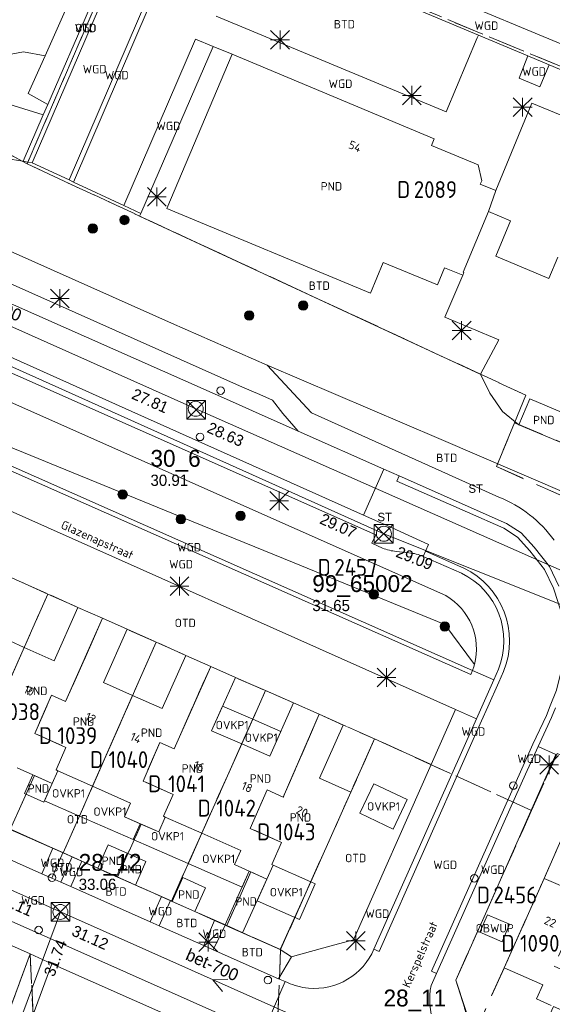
# Model space of a CAD drawing. Header units: metres. Extents: x 207644 to 210135, y 370459 to 373417.
# Tile 106 of 256: x 208360 to 208417, y 371772 to 371877. Entities that reach past the tile are written whole.
import ezdxf
from ezdxf.enums import TextEntityAlignment as Align

# ---------------------------------------------------------------- set-up
doc = ezdxf.new("R2010")
doc.units = ezdxf.units.M
doc.linetypes.add('HIDDEN2', pattern=[4.7625, 3.175, -1.5875])
for name, color, linetype in [('BTD', 7, 'Continuous'), ('combi_kolk', 7, 'Continuous'), ('CON_BxH300x300mm', 7, 'Continuous'), ('CON_BxH400x400mm', 7, 'Continuous'), ('CON_BxH427x427mm', 7, 'Continuous'), ('CON_BxH700x700mm', 7, 'Continuous'), ('CON_BxH800x800mm', 7, 'Continuous'), ('DMM_BxH700x700mm', 7, 'Continuous'), ('DMM_BxH800x800mm', 7, 'Continuous'), ('GB', 1, 'Continuous'), ('GB07', 1, 'Continuous'), ('GB11', 1, 'Continuous'), ('INV_BxH300x300mm', 7, 'Continuous'), ('INV_BxH400x400mm', 7, 'Continuous'), ('INV_BxH427x427mm', 7, 'Continuous'), ('INV_BxH700x700mm', 7, 'Continuous'), ('INV_BxH800x800mm', 7, 'Continuous'), ('KAD_perceelnummer', 212, 'Continuous'), ('KAD_sectie', 212, 'Continuous'), ('KAD_Vastgesteld_Perceel', 212, 'Continuous'), ('KO_INSPECTIE', 7, 'Continuous'), ('NAR', 7, 'Continuous'), ('NLV_inspectieput', 7, 'Continuous'), ('NNR_inspectieput', 7, 'Continuous'), ('NOD_inspectieput', 7, 'Continuous'), ('OBWUP', 7, 'Continuous'), ('ORL', 7, 'Continuous'), ('OTD', 7, 'Continuous'), ('OVKP1', 7, 'Continuous'), ('PIJL', 7, 'Continuous'), ('PND', 7, 'Continuous'), ('trottoirkolk', 7, 'Continuous'), ('VGO', 7, 'Continuous'), ('WGD', 7, 'Continuous')]:
    doc.layers.add(name, color=color, linetype=linetype)
for name, color, linetype, lineweight in [('GBOR', 7, 'Continuous', 25), ('GIMGMV', 7, 'Continuous', 25), ('GMV', 7, 'Continuous', 25), ('GP1', 7, 'Continuous', 30), ('Q21_lantaarnpaal', 1, 'Continuous', 0), ('Q26_boom', 72, 'Continuous', 0), ('Q28_rioolput', 153, 'Continuous', 0)]:
    doc.layers.add(name, color=color, linetype=linetype, lineweight=lineweight)
doc.styles.add('ISO', font='isocpeur.ttf', dxfattribs={"height": 1})
doc.styles.add('ISOCP', font='ISOCP.shx', dxfattribs={"height": 1.8})

# ---------------------------------------------------------------- blocks, each defined once
blk = doc.blocks.new('ACMAP_ANN_TEMPLATE_Vastgesteld_Perceelnummer')
at = {"layer": 'KAD_perceelnummer', "style": 'ISOCP'}
blk.add_attdef('Perceelnummer', text='', height=1.8, dxfattribs=at).set_placement((0, 0), align=Align.MIDDLE)
at = {"layer": 'KAD_sectie', "style": 'ISOCP'}
blk.add_attdef('sectie', text='', height=1.8, dxfattribs=at).set_placement((-2.7, 0), align=Align.MIDDLE_RIGHT)
blk = doc.blocks.new('Q28')
at = {"linetype": 'Continuous'}
for p, q in [((-1, -1), (1, 1)), ((-1, 1), (1, -1))]:
    blk.add_line(p, q, dxfattribs=at)
blk.add_lwpolyline([(1, 1), (1, -1), (-1, -1), (-1, 1)], close=True)
blk = doc.blocks.new('Q26')
blk.add_hatch(color=256).paths.add_polyline_path([(-0.45, -0.01, 1), (0.55, -0.01, 1)])
blk.add_circle((0.05, -0.01), 0.5)
blk = doc.blocks.new('Q21')
for p, q in [((-1, 1), (0, 0)), ((-1, 0), (0, 0)), ((-1, -1), (0, 0)), ((0, 1), (0, 0)), ((0, 0), (1, 1)), ((0, 0), (1, 0)), ((0, 0), (0, -1)), ((0, 0), (1, -1))]:
    blk.add_line(p, q)

msp = doc.modelspace()

# ---------------------------------------------------------------- linework, layer by layer
at = {"layer": 'combi_kolk', "color": 253, "lineweight": 13}
for centre in [(208381.18, 371837.47), (208412.42, 371795.31), (208363.19, 371785.47), (208408.25, 371785.41), (208361.76, 371779.89), (208386.22, 371774.54)]:
    msp.add_circle(centre, 0.4, dxfattribs=at)
at = {"layer": 'CON_BxH300x300mm', "color": 253, "linetype": 'Continuous', "lineweight": 13}
msp.add_lwpolyline([(208364.08, 371781.82), (208343.5, 371726.5)], dxfattribs=at)
at = {"layer": 'CON_BxH400x400mm', "color": 253, "linetype": 'Continuous', "lineweight": 13}
msp.add_lwpolyline([(208398.595, 371822.186), (208273.531, 371878.355)], dxfattribs=at)
at = {"layer": 'CON_BxH427x427mm', "color": 253, "linetype": 'Continuous', "lineweight": 13}
msp.add_lwpolyline([(208475.393, 371791.522), (208398.595, 371822.186)], dxfattribs=at)
at = {"layer": 'CON_BxH700x700mm', "color": 253, "linetype": 'Continuous', "lineweight": 13}
msp.add_lwpolyline([(208396.61, 371767.34), (208364.08, 371781.82)], dxfattribs=at)
at = {"layer": 'CON_BxH800x800mm', "color": 253, "linetype": 'Continuous', "lineweight": 13}
for points in [[(208378.52, 371835.53), (208335.85, 371854.56)], [(208466.6, 371796.56), (208378.52, 371835.53)], [(208364.08, 371781.82), (208308.71, 371806.31)]]:
    msp.add_lwpolyline(points, dxfattribs=at)
at = {"layer": 'GB', "color": 253, "linetype": 'Continuous', "lineweight": 13}
for points in [[(208375.454, 371856.903), (208382.408, 371873.39)], [(208403.976, 371864.333), (208382.408, 371873.39)], [(208410.542, 371858.818), (208414.401, 371868.152)], [(208414.401, 371868.152), (208419.991, 371865.854)], [(208403.687, 371863.641), (208403.976, 371864.333)], [(208408.651, 371861.571), (208403.687, 371863.641)], [(208409.037, 371859.862), (208408.651, 371861.571)], [(208408.888, 371859.502), (208409.037, 371859.862)], [(208410.542, 371858.818), (208408.888, 371859.502)], [(208397.166, 371847.882), (208375.454, 371856.903)], [(208409.753, 371856.579), (208407.064, 371850.107)], [(208412.118, 371855.597), (208409.753, 371856.579)], [(208410.532, 371851.817), (208412.118, 371855.597)], [(208398.531, 371851.166), (208397.166, 371847.882)], [(208404.312, 371848.765), (208398.531, 371851.166)], [(208416.203, 371849.437), (208410.532, 371851.817)], [(208417.167, 371851.732), (208416.203, 371849.437)], [(208405.07, 371850.59), (208404.312, 371848.765)], [(208407.006, 371849.786), (208405.07, 371850.59)], [(208407.129, 371850.081), (208407.006, 371849.786)], [(208407.064, 371850.107), (208407.129, 371850.081)], [(208413.013, 371833.804), (208414.158, 371836.577)], [(208414.158, 371836.577), (208418.312, 371834.862)], [(208413.013, 371833.804), (208417.167, 371832.089)], [(208363.412, 371808.632), (208365.936, 371814.328)], [(208365.936, 371814.328), (208368.567, 371813.162)], [(208368.567, 371813.162), (208371.198, 371811.996)], [(208357.116, 371811.461), (208360.225, 371810.064)], [(208371.198, 371811.996), (208368.674, 371806.3)], [(208360.225, 371810.064), (208363.412, 371808.632)], [(208374.923, 371803.527), (208377.475, 371809.21)], [(208377.475, 371809.21), (208380.12, 371808.023)], [(208380.12, 371808.023), (208382.761, 371806.837)], [(208382.761, 371806.837), (208380.209, 371801.154)], [(208368.674, 371806.3), (208371.777, 371804.923)], [(208371.777, 371804.923), (208374.923, 371803.527)], [(208386.425, 371798.451), (208388.963, 371804.14)], [(208388.963, 371804.14), (208391.698, 371802.92)], [(208394.268, 371801.774), (208391.698, 371802.92)], [(208391.73, 371796.085), (208394.268, 371801.774)], [(208380.209, 371801.154), (208383.425, 371799.755)], [(208383.425, 371799.755), (208386.425, 371798.451)], [(208359.476, 371797.194), (208361.143, 371796.448)], [(208363.203, 371795.527), (208363.805, 371796.898)], [(208363.805, 371796.898), (208367.512, 371795.242)], [(208363.203, 371795.527), (208362.318, 371793.549)], [(208367.512, 371795.242), (208371.569, 371793.431)], [(208395.063, 371794.598), (208391.73, 371796.085)], [(208395.063, 371794.598), (208390.798, 371785.036)], [(208371.569, 371793.431), (208370.93, 371791.979)], [(208370.93, 371791.979), (208374.573, 371790.361)], [(208374.573, 371790.361), (208375.276, 371791.946)], [(208375.276, 371791.946), (208379.165, 371790.217)], [(208383.319, 371788.371), (208379.165, 371790.217)], [(208368.069, 371786.481), (208369.182, 371788.983)], [(208382.644, 371786.877), (208383.319, 371788.371)], [(208384.226, 371786.175), (208382.644, 371786.877)], [(208386.796, 371786.806), (208386.125, 371785.332)], [(208390.798, 371785.036), (208386.796, 371786.806)], [(208368.067, 371786.476), (208368.069, 371786.481)], [(208381.674, 371780.424), (208384.226, 371786.175)], [(208386.125, 371785.332), (208383.517, 371779.604)], [(208411.427, 371775.853), (208415.695, 371785.398)], [(208415.695, 371785.398), (208419.006, 371783.964)], [(208415.544, 371774.034), (208411.427, 371775.853)], [(208414.868, 371772.525), (208415.544, 371774.034)], [(208416.449, 371771.827), (208414.868, 371772.525)]]:
    msp.add_lwpolyline(points, dxfattribs=at)
at = {"layer": 'GB07', "color": 253, "linetype": 'Continuous', "lineweight": 13}
for points in [[(208409.753, 371856.579), (208410.542, 371858.818)], [(208364.637, 371804.285), (208368.567, 371813.162)], [(208355.926, 371800.374), (208360.225, 371810.064)], [(208376.219, 371799.226), (208380.12, 371808.023)], [(208361.342, 371800.882), (208363.134, 371804.96)], [(208363.134, 371804.96), (208364.637, 371804.285)], [(208371.777, 371804.923), (208367.512, 371795.242)], [(208391.698, 371802.92), (208387.863, 371794.071)], [(208364.667, 371799.384), (208361.342, 371800.882)], [(208372.903, 371795.791), (208374.691, 371799.893)], [(208374.691, 371799.893), (208376.219, 371799.226)], [(208383.425, 371799.755), (208379.165, 371790.217)], [(208363.611, 371796.986), (208364.667, 371799.384)], [(208363.203, 371795.527), (208361.143, 371796.448)], [(208363.805, 371796.898), (208363.611, 371796.986)], [(208376.11, 371794.369), (208372.903, 371795.791)], [(208375.079, 371792.033), (208376.11, 371794.369)], [(208386.146, 371794.858), (208384.327, 371790.735)], [(208387.863, 371794.071), (208386.146, 371794.858)], [(208375.276, 371791.946), (208375.079, 371792.033)], [(208384.327, 371790.735), (208387.677, 371789.227)], [(208387.677, 371789.227), (208386.625, 371786.882)], [(208370.073, 371785.584), (208371.188, 371788.091)], [(208386.625, 371786.882), (208386.796, 371786.806)], [(208386.125, 371785.332), (208384.226, 371786.175)]]:
    msp.add_lwpolyline(points, dxfattribs=at)
at = {"layer": 'GB11', "color": 253, "linetype": 'Continuous', "lineweight": 13}
for points in [[(208360.259, 371794.471), (208361.143, 371796.448)], [(208362.318, 371793.549), (208360.259, 371794.471)], [(208369.182, 371788.983), (208371.188, 371788.091)], [(208371.188, 371788.091), (208373.194, 371787.198)], [(208373.194, 371787.198), (208372.079, 371784.692)], [(208368.067, 371786.476), (208370.073, 371785.584)], [(208370.073, 371785.584), (208372.079, 371784.692)], [(208376.017, 371782.94), (208377.147, 371785.48)], [(208377.147, 371785.48), (208379.553, 371784.409)], [(208379.553, 371784.409), (208378.424, 371781.869)], [(208376.017, 371782.94), (208378.424, 371781.869)], [(208383.517, 371779.604), (208381.674, 371780.424)]]:
    msp.add_lwpolyline(points, dxfattribs=at)
at = {"layer": 'GBOR', "color": 253, "linetype": 'Continuous', "lineweight": 13}
for points in [[(208349.667, 371832.92), (208407.86, 371807.151)], [(208408.063, 371807.608), (208407.86, 371807.151)]]:
    msp.add_lwpolyline(points, dxfattribs=at)
at = {"layer": 'GIMGMV', "color": 253, "linetype": 'Continuous', "lineweight": 13}
for points in [[(208409.643, 371781.526), (208408.834, 371779.66)], [(208412.008, 371780.514), (208409.643, 371781.526)], [(208411.207, 371778.63), (208412.008, 371780.514)], [(208408.834, 371779.66), (208411.207, 371778.63)]]:
    msp.add_lwpolyline(points, dxfattribs=at)
at = {"layer": 'GMV', "color": 253, "linetype": 'Continuous', "lineweight": 13}
for points in [[(208371.616, 371888.536), (208362.727, 371868.026)], [(208435.542, 371866.966), (208387.426, 371887.033)], [(208383.527, 371837.85), (208276.009, 371885.834)], [(208408.682, 371875.417), (208383.434, 371886.009)], [(208367.125, 371883.75), (208362.448, 371873.222)], [(208277.043, 371882.996), (208382.76, 371836.119)], [(208361.077, 371861.796), (208370.392, 371883.435)], [(208364.998, 371859.959), (208374.389, 371881.82)], [(208365.491, 371859.728), (208375.194, 371882.373)], [(208299.386, 371878.832), (208375.927, 371844.682)], [(208405.26, 371867.224), (208380.699, 371877.462)], [(208389.343, 371822.644), (208271.025, 371875.21)], [(208408.567, 371875.141), (208405.26, 371867.224)], [(208408.682, 371875.417), (208408.567, 371875.141)], [(208408.682, 371875.417), (208413.975, 371873.197)], [(208370.834, 371857.225), (208378.507, 371874.98)], [(208372.66, 371856.37), (208380.374, 371874.218)], [(208378.507, 371874.98), (208380.374, 371874.218)], [(208382.408, 371873.39), (208380.374, 371874.218)], [(208360.137, 371873.652), (208356.723, 371873.004)], [(208362.448, 371873.222), (208360.137, 371873.652)], [(208362.448, 371873.222), (208360.656, 371869.188)], [(208413.027, 371870.837), (208413.975, 371873.197)], [(208416.221, 371872.255), (208413.975, 371873.197)], [(208288.12, 371872.782), (208371.696, 371835.248)], [(208416.221, 371872.255), (208415.232, 371869.897)], [(208422, 371869.824), (208416.221, 371872.255)], [(208362.239, 371866.9), (208351.797, 371870.156)], [(208415.232, 371869.897), (208413.027, 371870.837)], [(208360.656, 371869.188), (208362.727, 371868.026)], [(208362.727, 371868.026), (208362.239, 371866.9)], [(208362.239, 371866.9), (208360.094, 371861.951)], [(208308.894, 371861.549), (208397.733, 371822.086)], [(208358.203, 371862.25), (208360.094, 371861.951)], [(208360.094, 371861.951), (208360.616, 371861.869)], [(208360.616, 371861.869), (208361.077, 371861.796)], [(208361.077, 371861.796), (208364.998, 371859.959)], [(208365.491, 371859.728), (208364.998, 371859.959)], [(208370.834, 371857.225), (208365.491, 371859.728)], [(208372.66, 371856.37), (208370.834, 371857.225)], [(208372.535, 371856.102), (208372.66, 371856.37)], [(208372.532, 371856.095), (208372.535, 371856.102)], [(208408.881, 371839.224), (208372.532, 371856.095)], [(208407.006, 371849.786), (208405.095, 371845.309)], [(208375.927, 371844.682), (208386.13, 371840.182)], [(208405.095, 371845.309), (208410.871, 371842.89)], [(208410.871, 371842.89), (208408.891, 371839.219)], [(208386.13, 371840.182), (208390.86, 371835.105)], [(208386.13, 371840.182), (208404.469, 371832.344)], [(208408.891, 371839.219), (208408.881, 371839.224)], [(208408.891, 371839.219), (208409.891, 371837.188)], [(208383.527, 371837.85), (208385.355, 371837.049)], [(208385.355, 371837.049), (208386.712, 371836.455)], [(208386.712, 371836.455), (208387.821, 371835.019)], [(208409.891, 371837.188), (208411.245, 371835.257)], [(208371.696, 371835.248), (208396.434, 371824.192)], [(208382.76, 371836.119), (208384.584, 371835.31)], [(208389.44, 371833.157), (208384.584, 371835.31)], [(208411.245, 371835.257), (208411.25, 371835.25)], [(208411.25, 371835.25), (208413.013, 371833.804)], [(208387.821, 371835.019), (208389.44, 371833.157)], [(208390.86, 371835.105), (208410.878, 371826.086)], [(208349.864, 371833.385), (208408.063, 371807.608)], [(208389.44, 371833.157), (208398.605, 371829.098)], [(208360.938, 371830.531), (208356.625, 371832.281)], [(208404.469, 371832.344), (208422.938, 371824.438)], [(208364.672, 371829), (208360.938, 371830.531)], [(208376.922, 371824), (208364.672, 371829)], [(208396.434, 371824.192), (208398.605, 371829.098)], [(208398.605, 371829.098), (208400.236, 371828.375)], [(208399.99, 371827.81), (208400.236, 371828.375)], [(208404.209, 371775.25), (208403.662, 371775.495), (208410.896, 371791.669), (208413.179, 371796.774), (208414.502, 371799.73), (208415.945, 371802.802), (208416.339, 371803.811), (208417.002, 371805.507), (208417.062, 371805.661), (208417.67, 371808.049), (208417.741, 371808.331), (208417.915, 371810.733), (208417.576, 371813.589), (208416.793, 371816.073), (208416.7, 371816.366), (208415.741, 371818.378), (208414.177, 371820.376), (208412.87, 371821.821), (208411.408, 371822.771), (208407.524, 371824.491), (208399.99, 371827.81)], [(208400.236, 371828.375), (208411.695, 371823.3)], [(208353.099, 371827.117), (208406.244, 371803.438)], [(208380.328, 371822.626), (208376.922, 371824)], [(208398.288, 371823.364), (208396.434, 371824.192)], [(208382.734, 371821.656), (208380.328, 371822.626)], [(208405.203, 371815.591), (208389.343, 371822.644)], [(208398.63, 371823.208), (208398.288, 371823.364)], [(208403.363, 371821.053), (208398.63, 371823.208)], [(208411.695, 371823.3), (208413.262, 371822.282)], [(208388.859, 371819.156), (208382.734, 371821.656)], [(208397.733, 371822.086), (208397.305, 371821.2)], [(208413.262, 371822.282), (208414.636, 371820.763)], [(208397.305, 371821.2), (208398.459, 371820.661)], [(208403.047, 371820.325), (208403.363, 371821.053)], [(208414.636, 371820.763), (208416.254, 371818.696)], [(208399.935, 371820.304), (208401.272, 371820.146)], [(208402.808, 371819.775), (208403.047, 371820.325)], [(208402.808, 371819.775), (208406.867, 371817.982)], [(208407.119, 371818.527), (208403.047, 371820.325)], [(208392.763, 371817.555), (208388.859, 371819.156)], [(208416.254, 371818.696), (208417.26, 371816.586)], [(208405.089, 371812.502), (208392.763, 371817.555)], [(208405.094, 371812.5), (208405.089, 371812.502)], [(208408.26, 371808.228), (208405.094, 371812.5)], [(208408.063, 371807.608), (208408.225, 371808.102)], [(208408.225, 371808.102), (208408.243, 371808.165)], [(208408.243, 371808.165), (208408.26, 371808.228)], [(208397.543, 371777.856), (208398.091, 371777.612), (208407.563, 371798.932), (208409.017, 371802.205), (208409.692, 371803.725), (208410.864, 371806.363), (208411.367, 371807.495)], [(208408.063, 371807.608), (208410.316, 371806.607)], [(208410.316, 371806.607), (208410.815, 371807.73)], [(208410.316, 371806.607), (208408.469, 371802.449)], [(208403.641, 371797.563), (208406.244, 371803.438)], [(208406.244, 371803.438), (208408.469, 371802.449)], [(208416.497, 371802.565), (208416.898, 371803.593)], [(208408.469, 371802.449), (208397.543, 371777.856)], [(208415.047, 371799.48), (208416.497, 371802.565)], [(208397.609, 371800.281), (208395.063, 371794.598)], [(208402.863, 371797.914), (208397.609, 371800.281)], [(208404.209, 371775.25), (208411.444, 371791.424), (208413.727, 371796.529), (208415.047, 371799.48)], [(208416.951, 371798.638), (208415.047, 371799.48)], [(208409.436, 371781.614), (208416.951, 371798.638)], [(208403.641, 371797.563), (208395.351, 371778.849)], [(208403.641, 371797.563), (208402.863, 371797.914)], [(208385.689, 371768.889), (208334.24, 371791.766)], [(208349.244, 371791.608), (208362.114, 371785.892)], [(208358.75, 371790.656), (208363.276, 371788.625)], [(208360.859, 371777.333), (208334.83, 371788.915)], [(208363.269, 371788.61), (208362.114, 371785.892)], [(208364.339, 371788.134), (208363.15, 371785.432)], [(208363.276, 371788.625), (208363.269, 371788.61)], [(208363.276, 371788.625), (208364.344, 371788.146)], [(208364.344, 371788.146), (208364.339, 371788.134)], [(208364.344, 371788.146), (208365.331, 371787.705)], [(208365.326, 371787.695), (208364.133, 371784.995)], [(208366.35, 371787.24), (208365.185, 371784.528)], [(208365.331, 371787.705), (208365.326, 371787.695)], [(208365.331, 371787.705), (208366.353, 371787.248)], [(208366.353, 371787.248), (208366.35, 371787.24)], [(208368.067, 371786.476), (208366.353, 371787.248)], [(208362.114, 371785.892), (208363.15, 371785.432)], [(208364.133, 371784.995), (208363.15, 371785.432)], [(208365.185, 371784.528), (208364.133, 371784.995)], [(208390.798, 371785.036), (208387.533, 371777.818)], [(208373.647, 371780.77), (208365.185, 371784.528)], [(208372.079, 371784.692), (208374.854, 371783.46)], [(208374.853, 371783.458), (208373.647, 371780.77)], [(208375.828, 371783.024), (208374.624, 371780.336)], [(208374.854, 371783.46), (208374.853, 371783.458)], [(208374.854, 371783.46), (208375.829, 371783.027)], [(208375.829, 371783.027), (208375.828, 371783.024)], [(208375.829, 371783.027), (208375.891, 371783)], [(208375.891, 371783), (208376.017, 371782.94)], [(208378.424, 371781.869), (208380.52, 371780.919)], [(208406.286, 371774.545), (208409.436, 371781.614)], [(208373.647, 371780.77), (208374.624, 371780.336)], [(208380.52, 371780.919), (208379.379, 371778.225)], [(208380.52, 371780.919), (208381.656, 371780.407)], [(208379.379, 371778.225), (208374.624, 371780.336)], [(208381.656, 371780.407), (208380.377, 371777.781)], [(208381.797, 371780.344), (208381.656, 371780.407)], [(208387.531, 371777.813), (208381.797, 371780.344)], [(208395.351, 371778.849), (208392.82, 371778.149)], [(208379.379, 371778.225), (208380.377, 371777.781)], [(208380.377, 371777.781), (208387.335, 371774.691)], [(208387.533, 371777.818), (208387.531, 371777.813)], [(208387.531, 371777.813), (208388.736, 371777.015)], [(208392.82, 371778.149), (208389.107, 371777.118)], [(208358.881, 371771.998), (208360.859, 371777.333)], [(208360.859, 371777.333), (208363.176, 371776.269)], [(208388.736, 371777.015), (208387.335, 371774.691)], [(208389.107, 371777.118), (208388.736, 371777.015)], [(208361.179, 371770.881), (208363.176, 371776.269)], [(208363.176, 371776.269), (208384.913, 371766.639)], [(208404.209, 371775.25), (208403.636, 371773.968)], [(208385.689, 371768.889), (208388.069, 371774.381)], [(208388.069, 371774.381), (208387.335, 371774.691)], [(208388.324, 371774.274), (208388.069, 371774.381)], [(208408.256, 371768.478), (208406.286, 371774.545)]]:
    msp.add_lwpolyline(points, dxfattribs=at)
for points in [[(208410.878, 371826.086, -0.1441192), (208416.76, 371821.49)], [(208398.459, 371820.661, 0.0779419), (208399.935, 371820.304)], [(208402.808, 371819.775, 0.0813517), (208401.272, 371820.146)], [(208411.367, 371807.495, 0.3963172), (208407.119, 371818.527)], [(208410.815, 371807.73, 0.3956318), (208406.867, 371817.982)], [(208408.26, 371808.228, 0.3374631), (208405.203, 371815.591)], [(208390.537, 371773.685, 0.326126), (208397.543, 371777.856)], [(208390.537, 371773.685, -0.0835701), (208388.324, 371774.274)], [(208406.237, 371766.576, -0.2730607), (208403.636, 371773.968)]]:
    msp.add_lwpolyline(points, format="xyb", dxfattribs=at)
at = {"layer": 'GP1', "color": 253, "linetype": 'Continuous', "lineweight": 13}
for points in [[(208380.209, 371801.154), (208381.388, 371803.78)], [(208381.388, 371803.78), (208384.599, 371802.384)], [(208383.425, 371799.755), (208384.599, 371802.384)], [(208387.598, 371801.08), (208384.599, 371802.384)], [(208386.425, 371798.451), (208387.598, 371801.08)], [(208363.203, 371795.527), (208362.38, 371793.688)], [(208367.512, 371795.242), (208366.109, 371792.058)], [(208397.513, 371795.502), (208396.026, 371792.366)], [(208401.092, 371793.805), (208397.513, 371795.502)], [(208362.38, 371793.688), (208366.109, 371792.058)], [(208399.605, 371790.669), (208401.092, 371793.805)], [(208371.847, 371789.55), (208366.109, 371792.058)], [(208396.026, 371792.366), (208399.605, 371790.669)], [(208370.93, 371791.979), (208372.608, 371791.234)], [(208372.608, 371791.234), (208371.847, 371789.55)], [(208374.573, 371790.361), (208372.608, 371791.234)], [(208379.165, 371790.217), (208377.72, 371786.982)], [(208377.72, 371786.982), (208371.847, 371789.55)], [(208383.469, 371784.469), (208377.72, 371786.982)], [(208384.226, 371786.175), (208383.469, 371784.469)], [(208385.072, 371783.02), (208386.125, 371785.332)], [(208391.283, 371784.811), (208389.61, 371781.028)], [(208390.798, 371785.036), (208391.283, 371784.811)], [(208389.61, 371781.028), (208385.072, 371783.02)]]:
    msp.add_lwpolyline(points, dxfattribs=at)
at = {"layer": 'KAD_Vastgesteld_Perceel', "color": 253, "linetype": 'HIDDEN2', "lineweight": 13}
for points in [[(208442.762, 371861.361), (208441.644, 371858.613), (208438.964, 371852.025), (208430.707, 371832.027), (208430.473, 371831.475), (208428.681, 371827.251), (208412.538, 371834.033), (208413.752, 371836.98), (208360.53, 371861.671), (208372.043, 371888.466), (208372.972, 371890.623), (208375.56, 371889.415), (208379.035, 371888.037), (208422.347, 371870.053), (208442.762, 371861.361)], [(208450.707, 371811.724), (208448.239, 371812.646), (208410.61, 371829.356), (208412.538, 371834.033), (208428.681, 371827.251), (208462.543, 371811.989), (208467.295, 371809.847), (208463.487, 371805.95), (208450.707, 371811.724)], [(208352.777, 371793.277), (208347.222, 371795.748), (208349.743, 371801.466), (208351.52, 371800.665), (208352.153, 371802.065), (208352.015, 371802.128), (208353.085, 371804.433), (208349.724, 371805.985), (208351.653, 371810.141), (208353.277, 371809.377), (208357.271, 371818.221), (208359.668, 371817.145), (208362.751, 371815.759), (208352.777, 371793.277)], [(208358.732, 371790.628), (208352.777, 371793.277), (208362.751, 371815.759), (208365.936, 371814.328), (208368.567, 371813.162), (208364.637, 371804.285), (208363.134, 371804.96), (208361.342, 371800.882), (208364.667, 371799.384), (208363.611, 371796.986), (208363.805, 371796.898), (208363.203, 371795.527), (208361.314, 371796.372), (208358.732, 371790.628)], [(208364.374, 371788.118), (208358.732, 371790.628), (208361.314, 371796.372), (208363.203, 371795.527), (208363.805, 371796.898), (208363.611, 371796.986), (208364.667, 371799.384), (208361.342, 371800.882), (208363.134, 371804.96), (208364.637, 371804.285), (208368.567, 371813.162), (208371.198, 371811.996), (208374.289, 371810.624), (208364.374, 371788.118)], [(208370.173, 371785.539), (208364.374, 371788.118), (208374.289, 371810.624), (208377.475, 371809.21), (208380.12, 371808.023), (208376.219, 371799.226), (208374.691, 371799.893), (208372.903, 371795.791), (208376.11, 371794.369), (208375.079, 371792.033), (208375.276, 371791.946), (208374.573, 371790.361), (208372.7, 371791.193), (208370.173, 371785.539)], [(208375.931, 371782.978), (208370.173, 371785.539), (208372.7, 371791.193), (208374.573, 371790.361), (208375.276, 371791.946), (208375.079, 371792.033), (208376.11, 371794.369), (208372.903, 371795.791), (208374.691, 371799.893), (208376.219, 371799.226), (208380.12, 371808.023), (208382.761, 371806.837), (208385.966, 371805.443), (208375.931, 371782.978)], [(208381.825, 371780.357), (208375.931, 371782.978), (208385.966, 371805.443), (208388.963, 371804.14), (208391.698, 371802.92), (208387.863, 371794.071), (208386.146, 371794.858), (208384.327, 371790.735), (208387.677, 371789.227), (208386.625, 371786.882), (208386.796, 371786.806), (208386.125, 371785.332), (208384.405, 371786.095), (208381.825, 371780.357)], [(208387.571, 371777.801), (208381.825, 371780.357), (208384.405, 371786.095), (208386.125, 371785.332), (208386.796, 371786.806), (208386.625, 371786.882), (208387.677, 371789.227), (208384.327, 371790.735), (208386.146, 371794.858), (208387.863, 371794.071), (208391.698, 371802.92), (208397.6, 371800.287), (208387.571, 371777.801)], [(208414.363, 371792.656), (208417.075, 371798.734), (208422.406, 371796.383), (208423.279, 371794.105), (208421.567, 371789.547), (208418.196, 371791.052), (208415.703, 371785.4), (208411.429, 371775.851), (208408.148, 371768.512), (208406.286, 371774.545), (208409.436, 371781.614), (208414.363, 371792.656)], [(208408.148, 371768.512), (208411.429, 371775.851), (208415.703, 371785.4), (208418.196, 371791.052), (208421.567, 371789.547), (208424.105, 371788.463), (208420.045, 371779.349), (208418.554, 371779.999), (208416.764, 371776.04), (208419.915, 371774.613), (208419.013, 371772.531), (208419.098, 371772.512), (208418.406, 371770.963), (208416.681, 371771.724), (208414.087, 371765.892), (208408.148, 371768.512)], [(208358.026, 371772.327), (208342.096, 371778.258), (208334.651, 371781.064), (208332.992, 371776.592), (208329.253, 371777.956), (208331.474, 371784.028), (208333.48, 371789.51), (208360.859, 371777.333), (208358.718, 371771.539), (208358.487, 371770.913), (208357.614, 371771.221), (208358.026, 371772.327)]]:
    msp.add_lwpolyline(points, close=True, dxfattribs=at)
for points in [[(208372.043, 371888.466), (208360.53, 371861.671), (208348.825, 371868.03), (208350.603, 371872.881), (208352.037, 371876.958), (208354.095, 371882.81)], [(208515.625, 371880.979), (208508.893, 371873.561), (208502.11, 371866.087), (208497.539, 371861.05), (208492.809, 371855.737), (208489.749, 371853.013), (208486.941, 371851.129), (208485.384, 371850.345), (208483.027, 371849.426), (208480.894, 371843.738), (208475.657, 371848.873), (208474.411, 371849.014), (208473.175, 371849.226), (208471.954, 371849.508), (208470.75, 371849.858), (208469.568, 371850.276), (208459.601, 371854.367), (208443.923, 371860.878), (208442.762, 371861.361), (208422.347, 371870.053), (208379.035, 371888.037)], [(208348.825, 371868.03), (208360.53, 371861.671), (208413.752, 371836.98), (208412.538, 371834.033), (208410.61, 371829.356), (208448.239, 371812.646)], [(208309.015, 371816.969), (208313.108, 371815.158), (208317.169, 371813.361), (208321.245, 371811.557), (208325.291, 371809.767), (208329.347, 371807.973), (208333.668, 371806.061), (208337.004, 371804.585), (208346.763, 371826.336), (208351.115, 371820.984), (208341.021, 371798.506), (208347.222, 371795.748), (208352.777, 371793.277), (208358.732, 371790.628), (208364.374, 371788.118), (208370.173, 371785.539), (208375.931, 371782.978), (208381.825, 371780.357), (208387.571, 371777.801), (208386.922, 371761.32)], [(208417.075, 371798.734), (208414.363, 371792.656), (208397.6, 371800.287), (208391.698, 371802.92), (208388.963, 371804.14), (208385.966, 371805.443), (208382.761, 371806.837), (208380.12, 371808.023), (208377.475, 371809.21), (208374.289, 371810.624), (208371.198, 371811.996), (208368.567, 371813.162), (208365.936, 371814.328), (208362.751, 371815.759), (208359.668, 371817.145)], [(208361.164, 371770.841), (208360.859, 371777.333), (208333.48, 371789.51), (208326.236, 371792.726), (208318.705, 371796.155), (208312.667, 371798.837), (208307.067, 371801.325)], [(208386.922, 371761.32), (208387.571, 371777.801), (208397.6, 371800.287), (208414.363, 371792.656), (208409.436, 371781.614), (208406.286, 371774.545), (208408.148, 371768.512)], [(208358.718, 371771.539), (208360.859, 371777.333), (208361.164, 371770.841)]]:
    msp.add_lwpolyline(points, dxfattribs=at)
at = {"layer": 'NOD_inspectieput', "color": 253, "lineweight": 13}
for centre in [(208378.52, 371835.53), (208398.6, 371822.19), (208364.08, 371781.82)]:
    msp.add_circle(centre, 0.8, dxfattribs=at)
at = {"layer": 'PIJL', "color": 253, "lineweight": 13}
msp.add_lwpolyline([(208381.95, 371774.65), (208380.34, 371774.58), (208381.37, 371773.34)], dxfattribs=at)
at = {"layer": 'trottoirkolk', "color": 253, "lineweight": 13}
msp.add_circle((208378.98, 371832.53), 0.4, dxfattribs=at)

# ---------------------------------------------------------------- block references
at = {"layer": 'KAD_Vastgesteld_Perceel', "color": 253, "linetype": 'HIDDEN2', "lineweight": 13}
ref = msp.add_blockref('ACMAP_ANN_TEMPLATE_Vastgesteld_Perceelnummer', (208404.1, 371858.937), dxfattribs=at)
ref.add_attrib('Perceelnummer', '2089', dxfattribs={"layer": 'KAD_perceelnummer', "lineweight": 13, "height": 1.8, "style": 'ISOCP'}).set_placement((208404.1, 371858.937), align=Align.MIDDLE)
ref.add_attrib('sectie', 'D', dxfattribs={"layer": 'KAD_sectie', "lineweight": 13, "height": 1.8, "style": 'ISOCP'}).set_placement((208401.4, 371858.937), align=Align.MIDDLE_RIGHT)
ref = msp.add_blockref('ACMAP_ANN_TEMPLATE_Vastgesteld_Perceelnummer', (208395.626, 371818.602), dxfattribs=at)
ref.add_attrib('Perceelnummer', '2457', dxfattribs={"layer": 'KAD_perceelnummer', "lineweight": 13, "height": 1.8, "style": 'ISOCP'}).set_placement((208395.626, 371818.602), align=Align.MIDDLE)
ref.add_attrib('sectie', 'D', dxfattribs={"layer": 'KAD_sectie', "lineweight": 13, "height": 1.8, "style": 'ISOCP'}).set_placement((208392.926, 371818.602), align=Align.MIDDLE_RIGHT)
ref = msp.add_blockref('ACMAP_ANN_TEMPLATE_Vastgesteld_Perceelnummer', (208359.767, 371803.194), dxfattribs=at)
ref.add_attrib('Perceelnummer', '1038', dxfattribs={"layer": 'KAD_perceelnummer', "lineweight": 13, "height": 1.8, "style": 'ISOCP'}).set_placement((208359.767, 371803.194), align=Align.MIDDLE)
ref.add_attrib('sectie', 'D', dxfattribs={"layer": 'KAD_sectie', "lineweight": 13, "height": 1.8, "style": 'ISOCP'}).set_placement((208357.067, 371803.194), align=Align.MIDDLE_RIGHT)
ref = msp.add_blockref('ACMAP_ANN_TEMPLATE_Vastgesteld_Perceelnummer', (208365.885, 371800.64), dxfattribs=at)
ref.add_attrib('Perceelnummer', '1039', dxfattribs={"layer": 'KAD_perceelnummer', "lineweight": 13, "height": 1.8, "style": 'ISOCP'}).set_placement((208365.885, 371800.64), align=Align.MIDDLE)
ref.add_attrib('sectie', 'D', dxfattribs={"layer": 'KAD_sectie', "lineweight": 13, "height": 1.8, "style": 'ISOCP'}).set_placement((208363.185, 371800.64), align=Align.MIDDLE_RIGHT)
ref = msp.add_blockref('ACMAP_ANN_TEMPLATE_Vastgesteld_Perceelnummer', (208371.332, 371798.082), dxfattribs=at)
ref.add_attrib('Perceelnummer', '1040', dxfattribs={"layer": 'KAD_perceelnummer', "lineweight": 13, "height": 1.8, "style": 'ISOCP'}).set_placement((208371.332, 371798.082), align=Align.MIDDLE)
ref.add_attrib('sectie', 'D', dxfattribs={"layer": 'KAD_sectie', "lineweight": 13, "height": 1.8, "style": 'ISOCP'}).set_placement((208368.632, 371798.082), align=Align.MIDDLE_RIGHT)
ref = msp.add_blockref('ACMAP_ANN_TEMPLATE_Vastgesteld_Perceelnummer', (208377.541, 371795.501), dxfattribs=at)
ref.add_attrib('Perceelnummer', '1041', dxfattribs={"layer": 'KAD_perceelnummer', "lineweight": 13, "height": 1.8, "style": 'ISOCP'}).set_placement((208377.541, 371795.501), align=Align.MIDDLE)
ref.add_attrib('sectie', 'D', dxfattribs={"layer": 'KAD_sectie', "lineweight": 13, "height": 1.8, "style": 'ISOCP'}).set_placement((208374.841, 371795.501), align=Align.MIDDLE_RIGHT)
ref = msp.add_blockref('ACMAP_ANN_TEMPLATE_Vastgesteld_Perceelnummer', (208382.823, 371792.9), dxfattribs=at)
ref.add_attrib('Perceelnummer', '1042', dxfattribs={"layer": 'KAD_perceelnummer', "lineweight": 13, "height": 1.8, "style": 'ISOCP'}).set_placement((208382.823, 371792.9), align=Align.MIDDLE)
ref.add_attrib('sectie', 'D', dxfattribs={"layer": 'KAD_sectie', "lineweight": 13, "height": 1.8, "style": 'ISOCP'}).set_placement((208380.123, 371792.9), align=Align.MIDDLE_RIGHT)
ref = msp.add_blockref('ACMAP_ANN_TEMPLATE_Vastgesteld_Perceelnummer', (208389.166, 371790.361), dxfattribs=at)
ref.add_attrib('Perceelnummer', '1043', dxfattribs={"layer": 'KAD_perceelnummer', "lineweight": 13, "height": 1.8, "style": 'ISOCP'}).set_placement((208389.166, 371790.361), align=Align.MIDDLE)
ref.add_attrib('sectie', 'D', dxfattribs={"layer": 'KAD_sectie', "lineweight": 13, "height": 1.8, "style": 'ISOCP'}).set_placement((208386.466, 371790.361), align=Align.MIDDLE_RIGHT)
ref = msp.add_blockref('ACMAP_ANN_TEMPLATE_Vastgesteld_Perceelnummer', (208412.62, 371783.623), dxfattribs=at)
ref.add_attrib('Perceelnummer', '2456', dxfattribs={"layer": 'KAD_perceelnummer', "lineweight": 13, "height": 1.8, "style": 'ISOCP'}).set_placement((208412.62, 371783.623), align=Align.MIDDLE)
ref.add_attrib('sectie', 'D', dxfattribs={"layer": 'KAD_sectie', "lineweight": 13, "height": 1.8, "style": 'ISOCP'}).set_placement((208409.92, 371783.623), align=Align.MIDDLE_RIGHT)
ref = msp.add_blockref('ACMAP_ANN_TEMPLATE_Vastgesteld_Perceelnummer', (208415.233, 371778.472), dxfattribs=at)
ref.add_attrib('Perceelnummer', '1090', dxfattribs={"layer": 'KAD_perceelnummer', "lineweight": 13, "height": 1.8, "style": 'ISOCP'}).set_placement((208415.233, 371778.472), align=Align.MIDDLE)
ref.add_attrib('sectie', 'D', dxfattribs={"layer": 'KAD_sectie', "lineweight": 13, "height": 1.8, "style": 'ISOCP'}).set_placement((208412.533, 371778.472), align=Align.MIDDLE_RIGHT)
at = {"layer": 'Q21_lantaarnpaal', "color": 253}
for p in [(208387.513, 371874.907), (208401.588, 371868.992), (208413.407, 371867.727), (208374.369, 371858.161), (208364.01, 371847.299), (208406.898, 371843.898), (208387.415, 371825.709), (208376.778, 371816.601), (208398.88, 371806.839), (208416.234, 371797.529), (208379.836, 371778.589), (208395.612, 371778.741)]:
    msp.add_blockref('Q21', p, dxfattribs=at)
at = {"layer": 'Q26_boom', "color": 253}
for p in [(208370.861, 371855.696), (208367.483, 371854.786), (208389.948, 371846.558), (208384.185, 371845.508), (208370.672, 371826.403), (208376.893, 371823.764), (208383.252, 371824.105), (208397.484, 371815.718), (208405.051, 371812.299)]:
    msp.add_blockref('Q26', p, dxfattribs=at)
at = {"layer": 'Q28_rioolput', "color": 253}
for p in [(208378.567, 371835.414), (208398.577, 371822.194), (208364.078, 371781.82)]:
    msp.add_blockref('Q28', p, dxfattribs=at)

# ---------------------------------------------------------------- texts
at = {"layer": 'BTD', "color": 253, "linetype": 'Continuous', "lineweight": 13, "style": 'ISO'}
for p in [(208394.385, 371876.586), (208391.702, 371848.675), (208405.313, 371830.288), (208364.241, 371786.575), (208370.02, 371783.995), (208377.572, 371780.638), (208384.557, 371777.526)]:
    msp.add_text('BTD', height=0.9, dxfattribs=at).set_placement(p, align=Align.MIDDLE_CENTER)
at = {"layer": 'DMM_BxH700x700mm', "color": 253, "lineweight": 13}
msp.add_text('bet-700', height=1.3, rotation=336, dxfattribs=at).set_placement((208377.33, 371776.78))
at = {"layer": 'DMM_BxH800x800mm', "color": 253, "lineweight": 13}
msp.add_text('bet-800', height=1.3, rotation=335.96, dxfattribs=at).set_placement((208354.18, 371847.21))
at = {"layer": 'INV_BxH300x300mm', "color": 253, "lineweight": 13}
msp.add_text('31.74', height=1.2, rotation=69.59, dxfattribs=at).set_placement((208363.4, 371774.82))
at = {"layer": 'INV_BxH400x400mm', "color": 253, "lineweight": 13}
msp.add_text('29.07', height=1.2, rotation=335.81, dxfattribs=at).set_placement((208391.65, 371823.33))
at = {"layer": 'INV_BxH427x427mm', "color": 253, "lineweight": 13}
msp.add_text('29.09', height=1.2, rotation=338.23, dxfattribs=at).set_placement((208399.78, 371819.77))
at = {"layer": 'INV_BxH700x700mm', "color": 253, "lineweight": 13}
msp.add_text('31.12', height=1.2, rotation=336, dxfattribs=at).set_placement((208365.18, 371779.36))
at = {"layer": 'INV_BxH800x800mm', "color": 253, "lineweight": 13}
for s, rotation, p in [('27.81', 335.96, (208371.58, 371836.66)), ('28.63', 336.13, (208379.62, 371833.07)), ('31.11', 336.14, (208357.13, 371782.92))]:
    msp.add_text(s, height=1.2, rotation=rotation, dxfattribs=at).set_placement(p)
at = {"layer": 'KO_INSPECTIE', "color": 253, "lineweight": 13}
for p in [(208407.63, 371826.56), (208397.92, 371823.53)]:
    msp.add_text('ST', height=0.9, dxfattribs=at).set_placement(p)
at = {"layer": 'NAR', "color": 253, "linetype": 'Continuous', "lineweight": 13, "style": 'ISO'}
for s, rotation, p in [('54', 337.2, (208395.516, 371863.547)), ('10', 335.8, (208360.747, 371805.444)), ('12', 336.1, (208367.306, 371802.531)), ('14', 336.1, (208372.133, 371800.389)), ('16', 336.5, (208378.866, 371797.376)), ('18', 336.5, (208384, 371795.144)), ('20', 336, (208389.868, 371792.536)), ('22', 336.6, (208416.347, 371780.756))]:
    msp.add_text(s, height=0.9, rotation=rotation, dxfattribs=at).set_placement(p, align=Align.MIDDLE_CENTER)
at = {"layer": 'NLV_inspectieput', "color": 253, "lineweight": 13}
for s, p in [('30.91', (208373.69, 371827.3)), ('31.65', (208390.96, 371813.93)), ('33.06', (208366.03, 371784.17))]:
    msp.add_text(s, height=1.2, dxfattribs=at).set_placement(p)
at = {"layer": 'NNR_inspectieput', "color": 253, "lineweight": 13}
for s, p in [('30_6', (208373.69, 371829.34)), ('99_65002', (208390.96, 371815.97)), ('28_12', (208366.03, 371786.21)), ('28_11', (208398.56, 371771.73))]:
    msp.add_text(s, height=1.8, dxfattribs=at).set_placement(p)
at = {"layer": 'OBWUP', "color": 253, "linetype": 'Continuous', "lineweight": 13, "style": 'ISO'}
msp.add_text('OBWUP', height=0.9, dxfattribs=at).set_placement((208410.421, 371780.082), align=Align.MIDDLE_CENTER)
at = {"layer": 'ORL', "color": 253, "linetype": 'Continuous', "lineweight": 13, "style": 'ISO'}
for s, rotation, p in [('Glazenapstraat', 336, (208368.022, 371821.538)), ('Kerspelstraat', 66.2, (208402.455, 371777.271))]:
    msp.add_text(s, height=0.9, rotation=rotation, dxfattribs=at).set_placement(p, align=Align.MIDDLE_CENTER)
at = {"layer": 'OTD', "color": 253, "linetype": 'Continuous', "lineweight": 13, "style": 'ISO'}
for p in [(208366.767, 371876.181), (208377.404, 371812.67), (208365.899, 371791.707), (208395.586, 371787.572)]:
    msp.add_text('OTD', height=0.9, dxfattribs=at).set_placement(p, align=Align.MIDDLE_CENTER)
at = {"layer": 'OVKP1', "color": 253, "linetype": 'Continuous', "lineweight": 13, "style": 'ISO'}
for p in [(208382.404, 371801.769), (208385.512, 371800.418), (208364.946, 371794.477), (208398.559, 371793.086), (208369.359, 371792.528), (208375.506, 371789.897), (208380.973, 371787.487), (208388.178, 371783.926)]:
    msp.add_text('OVKP1', height=0.9, dxfattribs=at).set_placement(p, align=Align.MIDDLE_CENTER)
at = {"layer": 'PND', "color": 253, "linetype": 'Continuous', "lineweight": 13, "style": 'ISO'}
for p in [(208392.998, 371859.279), (208415.663, 371834.333), (208361.556, 371805.418), (208366.56, 371802.148), (208373.816, 371800.952), (208378.164, 371797.137), (208385.432, 371796.062), (208361.731, 371794.999), (208389.695, 371791.911), (208369.628, 371787.284), (208371.634, 371786.391), (208377.785, 371783.675), (208383.9, 371782.943)]:
    msp.add_text('PND', height=0.9, dxfattribs=at).set_placement(p, align=Align.MIDDLE_CENTER)
at = {"layer": 'VGO', "color": 253, "linetype": 'Continuous', "lineweight": 13, "style": 'ISO'}
msp.add_text('VGO', height=0.9, dxfattribs=at).set_placement((208366.767, 371876.181), align=Align.MIDDLE_CENTER)
at = {"layer": 'WGD', "color": 253, "linetype": 'Continuous', "lineweight": 13, "style": 'ISO'}
for p in [(208409.538, 371876.435), (208367.733, 371871.792), (208414.624, 371871.541), (208370.096, 371871.151), (208393.968, 371870.234), (208375.604, 371865.723), (208377.819, 371820.749), (208376.955, 371818.937), (208408.149, 371801.075), (208414.109, 371798.177), (208363.229, 371787.064), (208405.142, 371786.849), (208365.243, 371786.085), (208410.222, 371786.33), (208361.155, 371783.058), (208374.738, 371781.897), (208397.902, 371781.636), (208380.518, 371779.492)]:
    msp.add_text('WGD', height=0.9, dxfattribs=at).set_placement(p, align=Align.MIDDLE_CENTER)

doc.saveas('drawing.dxf')
